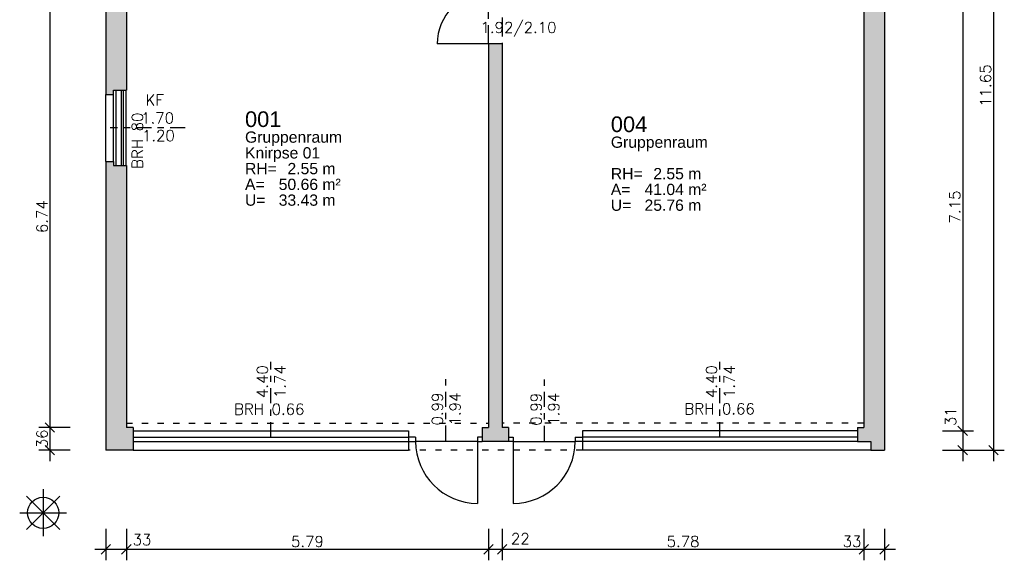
# Model space of a CAD drawing. Header units: metres. Extents: x -0.4 to 15.4, y -0.8 to 16.2.
# Tile 1 of 2: x -0.4 to 15.4, y -0.8 to 7.9. Entities that reach past the tile are written whole.
import ezdxf
from ezdxf.enums import TextEntityAlignment as Align

# ---------------------------------------------------------------- set-up
doc = ezdxf.new("R2010")
doc.units = ezdxf.units.M
doc.header["$PDMODE"] = 35
doc.header["$PDSIZE"] = -10
for name, pattern in [('ACAD_ISO02W100', [15, 12, -3]), ('ACAD_ISO10W100', [18.5, 12, -3, 0.5, -3]), ('LINIE_9', [0.2, 0.05, -0.15])]:
    doc.linetypes.add(name, pattern=pattern)
doc.layers.get('0').update_dxf_attribs({"linetype": 'CONTINUOUS'})
doc.layers.get('Defpoints').update_dxf_attribs({"linetype": 'CONTINUOUS'})
for name, color, linetype in [('A_ANSICHT', 7, 'CONTINUOUS'), ('A_BEMASZUNG', 9, 'CONTINUOUS'), ('A_FENSTER', 4, 'CONTINUOUS'), ('A_SCHRAFFUR', 8, 'CONTINUOUS'), ('A_STUERZE', 8, 'ACAD_ISO02W100'), ('A_TUER', 6, 'CONTINUOUS'), ('A_UEBERLIEGEND', 8, 'LINIE_9'), ('A_WAND', 5, 'CONTINUOUS')]:
    doc.layers.add(name, color=color, linetype=linetype)
doc.layers.add('A_KONSTRUKTIONSLINIEN', color=7, linetype='CONTINUOUS', plot=False)
doc.styles.add('1ARIAL', font='arial.ttf', dxfattribs={"height": 25})
doc.styles.add('Romans', font='romans.shx')
doc.dimstyles.new('Bem_100_cm', dxfattribs={"dimscale": 0.05, "dimtxt": 3.5, "dimasz": 3, "dimexe": 3.5, "dimexo": 5, "dimgap": 0.75, "dimtad": 1, "dimdec": 0, "dimrnd": 0.005, "dimzin": 4, "dimdsep": 46, "dimtxsty": 'Romans', "dimblk": 'OBLIQUE', "dimcen": 2.5, "dimdle": 3.5, "dimclrd": 256, "dimclre": 256, "dimclrt": 256, "dimadec": 1, "dimazin": 0, "dimtfac": 5, "dimtdec": 0, "dimtix": 1, "dimtmove": 2, "dimatfit": 2, "dimfxl": 6.5, "dimfxlon": 1, "dimtolj": 1, "dimlwd": -1, "dimlwe": -1, "dimarcsym": 0})
doc.dimstyles.new('Bem_100_m', dxfattribs={"dimscale": 0.05, "dimtxt": 3.5, "dimasz": 3, "dimexe": 3.5, "dimexo": 5, "dimgap": 0.75, "dimtad": 1, "dimrnd": 0.0005, "dimzin": 4, "dimdsep": 46, "dimtxsty": 'Romans', "dimblk": 'OBLIQUE', "dimcen": 2.5, "dimdle": 3.5, "dimclrd": 256, "dimclre": 256, "dimclrt": 256, "dimadec": 1, "dimazin": 0, "dimtfac": 5, "dimtix": 1, "dimtmove": 2, "dimatfit": 2, "dimfxl": 6.5, "dimfxlon": 1, "dimtolj": 1, "dimlwd": -1, "dimlwe": -1, "dimarcsym": 0})

# ---------------------------------------------------------------- blocks, each defined once
blk = doc.blocks.new('Nullpunkt')
for p, q in [((0, 0.375), (0, -0.375)), ((-0.265, -0.265), (0.265, 0.265)), ((0.265, -0.265), (-0.265, 0.265)), ((-0.375, 0), (0.375, 0))]:
    blk.add_line(p, q)
blk.add_circle((0, 0), 0.25)
blk = doc.blocks.new('_Oblique')
at = {"color": 0, "linetype": 'ByBlock', "lineweight": -2}
blk.add_line((-0.5, -0.5), (0.5, 0.5), dxfattribs=at)
blk = doc.blocks.new('*D11')
at = {"layer": 'A_BEMASZUNG', "transparency": 16777216}
for p, q in [((14.7, 8.635), (14.7, 1.135)), ((14.375, 8.46), (14.875, 8.46)), ((14.375, 1.31), (14.875, 1.31))]:
    blk.add_line(p, q, dxfattribs=at)
at = {"layer": 'Defpoints', "color": 0, "transparency": 16777216}
for p in [(13.12, 8.46), (13.02, 1.31), (14.7, 1.31)]:
    blk.add_point(p, dxfattribs=at)
at = {"layer": 'A_BEMASZUNG', "transparency": 16777216, "xscale": 0.15, "yscale": 0.15, "zscale": 0.15}
for p, rotation in [((14.7, 8.46), 90), ((14.7, 1.31), 270)]:
    blk.add_blockref('_Oblique', p, dxfattribs=dict(at, rotation=rotation))
at = {"layer": 'A_BEMASZUNG', "transparency": 16777216, "insert": (14.575, 4.885), "char_height": 0.175, "attachment_point": 5, "rotation": 90, "style": 'Romans'}
blk.add_mtext('\\A1;7.15', dxfattribs=at)
blk = doc.blocks.new('*D12')
at = {"layer": 'A_BEMASZUNG', "transparency": 16777216}
for p, q in [((14.7, 1.485), (14.7, 0.825)), ((14.375, 1.31), (14.875, 1.31)), ((14.375, 1), (14.875, 1))]:
    blk.add_line(p, q, dxfattribs=at)
at = {"layer": 'Defpoints', "color": 0, "transparency": 16777216}
for p in [(13.02, 1.31), (13.45, 1), (14.7, 1)]:
    blk.add_point(p, dxfattribs=at)
at = {"layer": 'A_BEMASZUNG', "transparency": 16777216, "xscale": 0.15, "yscale": 0.15, "zscale": 0.15}
for p, rotation in [((14.7, 1.31), 90), ((14.7, 1), 270)]:
    blk.add_blockref('_Oblique', p, dxfattribs=dict(at, rotation=rotation))
at = {"layer": 'A_BEMASZUNG', "transparency": 16777216, "insert": (14.506, 1.535), "char_height": 0.175, "attachment_point": 5, "rotation": 90, "style": 'Romans'}
blk.add_mtext('\\A1;31 ', dxfattribs=at)
blk = doc.blocks.new('*D22')
at = {"layer": 'A_BEMASZUNG', "transparency": 16777216}
for p, q in [((15.191, 12.825), (15.191, 0.825)), ((14.866, 12.65), (15.366, 12.65)), ((14.866, 1), (15.366, 1))]:
    blk.add_line(p, q, dxfattribs=at)
at = {"layer": 'Defpoints', "color": 0, "transparency": 16777216}
for p in [(13.45, 12.65), (13.45, 1), (15.191, 1)]:
    blk.add_point(p, dxfattribs=at)
at = {"layer": 'A_BEMASZUNG', "transparency": 16777216, "xscale": 0.15, "yscale": 0.15, "zscale": 0.15}
for p, rotation in [((15.191, 12.65), 90), ((15.191, 1), 270)]:
    blk.add_blockref('_Oblique', p, dxfattribs=dict(at, rotation=rotation))
at = {"layer": 'A_BEMASZUNG', "transparency": 16777216, "insert": (15.066, 6.825), "char_height": 0.175, "attachment_point": 5, "rotation": 90, "style": 'Romans'}
blk.add_mtext('\\A1;11.65', dxfattribs=at)
blk = doc.blocks.new('*D26')
at = {"layer": 'A_BEMASZUNG', "transparency": 16777216}
for p, q in [((0.108, 8.275), (0.108, 1.185)), ((0.433, 8.1), (-0.067, 8.1)), ((0.433, 1.36), (-0.067, 1.36))]:
    blk.add_line(p, q, dxfattribs=at)
at = {"layer": 'Defpoints', "color": 0, "transparency": 16777216}
for p in [(1.33, 8.1), (0.108, 1.36), (1.33, 1.36)]:
    blk.add_point(p, dxfattribs=at)
at = {"layer": 'A_BEMASZUNG', "transparency": 16777216, "xscale": 0.15, "yscale": 0.15, "zscale": 0.15}
for p, rotation in [((0.108, 8.1), 90), ((0.108, 1.36), 270)]:
    blk.add_blockref('_Oblique', p, dxfattribs=dict(at, rotation=rotation))
at = {"layer": 'A_BEMASZUNG', "transparency": 16777216, "insert": (-0.017, 4.73), "char_height": 0.175, "attachment_point": 5, "rotation": 90, "style": 'Romans'}
blk.add_mtext('\\A1;6.74', dxfattribs=at)
blk = doc.blocks.new('*D27')
at = {"layer": 'A_BEMASZUNG', "transparency": 16777216}
for p, q in [((0.108, 1.535), (0.108, 0.825)), ((0.433, 1.36), (-0.067, 1.36)), ((0.433, 1), (-0.067, 1))]:
    blk.add_line(p, q, dxfattribs=at)
at = {"layer": 'Defpoints', "color": 0, "transparency": 16777216}
for p in [(1.33, 1.36), (0.108, 1), (1, 1)]:
    blk.add_point(p, dxfattribs=at)
at = {"layer": 'A_BEMASZUNG', "transparency": 16777216, "xscale": 0.15, "yscale": 0.15, "zscale": 0.15}
for p, rotation in [((0.108, 1.36), 90), ((0.108, 1), 270)]:
    blk.add_blockref('_Oblique', p, dxfattribs=dict(at, rotation=rotation))
at = {"layer": 'A_BEMASZUNG', "transparency": 16777216, "insert": (-0.017, 1.18), "char_height": 0.175, "attachment_point": 5, "rotation": 90, "style": 'Romans'}
blk.add_mtext('\\A1;36 ', dxfattribs=at)
blk = doc.blocks.new('*D28')
at = {"layer": 'A_BEMASZUNG', "transparency": 16777216}
for p, q in [((1, -0.259), (1, -0.759)), ((1.33, -0.259), (1.33, -0.759)), ((0.825, -0.584), (1.505, -0.584))]:
    blk.add_line(p, q, dxfattribs=at)
at = {"layer": 'Defpoints', "color": 0, "transparency": 16777216}
for p in [(1.33, 1.36), (1, 1), (1.33, -0.584)]:
    blk.add_point(p, dxfattribs=at)
at = {"layer": 'A_BEMASZUNG', "transparency": 16777216, "xscale": 0.15, "yscale": 0.15, "zscale": 0.15, "rotation": 180}
blk.add_blockref('_Oblique', (1, -0.584), dxfattribs=at)
at = {"layer": 'A_BEMASZUNG', "transparency": 16777216, "xscale": 0.15, "yscale": 0.15, "zscale": 0.15}
blk.add_blockref('_Oblique', (1.33, -0.584), dxfattribs=at)
at = {"layer": 'A_BEMASZUNG', "transparency": 16777216, "insert": (1.58, -0.431), "char_height": 0.175, "attachment_point": 5, "style": 'Romans'}
blk.add_mtext('\\A1;33 ', dxfattribs=at)
blk = doc.blocks.new('*D29')
at = {"layer": 'A_BEMASZUNG', "transparency": 16777216}
for p, q in [((1.33, -0.259), (1.33, -0.759)), ((7.12, -0.259), (7.12, -0.759)), ((1.155, -0.584), (7.295, -0.584))]:
    blk.add_line(p, q, dxfattribs=at)
at = {"layer": 'Defpoints', "color": 0, "transparency": 16777216}
for p in [(1.33, 1.36), (7.12, 1.36), (7.12, -0.584)]:
    blk.add_point(p, dxfattribs=at)
at = {"layer": 'A_BEMASZUNG', "transparency": 16777216, "xscale": 0.15, "yscale": 0.15, "zscale": 0.15, "rotation": 180}
blk.add_blockref('_Oblique', (1.33, -0.584), dxfattribs=at)
at = {"layer": 'A_BEMASZUNG', "transparency": 16777216, "xscale": 0.15, "yscale": 0.15, "zscale": 0.15}
blk.add_blockref('_Oblique', (7.12, -0.584), dxfattribs=at)
at = {"layer": 'A_BEMASZUNG', "transparency": 16777216, "insert": (4.225, -0.459), "char_height": 0.175, "attachment_point": 5, "style": 'Romans'}
blk.add_mtext('\\A1;5.79', dxfattribs=at)
blk = doc.blocks.new('*D30')
at = {"layer": 'A_BEMASZUNG', "transparency": 16777216}
for p, q in [((7.12, -0.259), (7.12, -0.759)), ((7.34, -0.259), (7.34, -0.759)), ((6.945, -0.584), (7.515, -0.584))]:
    blk.add_line(p, q, dxfattribs=at)
at = {"layer": 'Defpoints', "color": 0, "transparency": 16777216}
for p in [(7.12, 1.36), (7.34, 1.36), (7.34, -0.584)]:
    blk.add_point(p, dxfattribs=at)
at = {"layer": 'A_BEMASZUNG', "transparency": 16777216, "xscale": 0.15, "yscale": 0.15, "zscale": 0.15, "rotation": 180}
blk.add_blockref('_Oblique', (7.12, -0.584), dxfattribs=at)
at = {"layer": 'A_BEMASZUNG', "transparency": 16777216, "xscale": 0.15, "yscale": 0.15, "zscale": 0.15}
blk.add_blockref('_Oblique', (7.34, -0.584), dxfattribs=at)
at = {"layer": 'A_BEMASZUNG', "transparency": 16777216, "insert": (7.628, -0.415), "char_height": 0.175, "attachment_point": 5, "style": 'Romans'}
blk.add_mtext('\\A1;22 ', dxfattribs=at)
blk = doc.blocks.new('*D31')
at = {"layer": 'A_BEMASZUNG', "transparency": 16777216}
for p, q in [((7.34, -0.259), (7.34, -0.759)), ((13.12, -0.259), (13.12, -0.759)), ((7.165, -0.584), (13.295, -0.584))]:
    blk.add_line(p, q, dxfattribs=at)
at = {"layer": 'Defpoints', "color": 0, "transparency": 16777216}
for p in [(7.34, 1.36), (13.12, 1.36), (13.12, -0.584)]:
    blk.add_point(p, dxfattribs=at)
at = {"layer": 'A_BEMASZUNG', "transparency": 16777216, "xscale": 0.15, "yscale": 0.15, "zscale": 0.15, "rotation": 180}
blk.add_blockref('_Oblique', (7.34, -0.584), dxfattribs=at)
at = {"layer": 'A_BEMASZUNG', "transparency": 16777216, "xscale": 0.15, "yscale": 0.15, "zscale": 0.15}
blk.add_blockref('_Oblique', (13.12, -0.584), dxfattribs=at)
at = {"layer": 'A_BEMASZUNG', "transparency": 16777216, "insert": (10.23, -0.459), "char_height": 0.175, "attachment_point": 5, "style": 'Romans'}
blk.add_mtext('\\A1;5.78', dxfattribs=at)
blk = doc.blocks.new('*D32')
at = {"layer": 'A_BEMASZUNG', "transparency": 16777216}
for p, q in [((13.12, -0.259), (13.12, -0.759)), ((13.45, -0.259), (13.45, -0.759)), ((12.945, -0.584), (13.625, -0.584))]:
    blk.add_line(p, q, dxfattribs=at)
at = {"layer": 'Defpoints', "color": 0, "transparency": 16777216}
for p in [(13.12, 1.36), (13.45, 1), (13.45, -0.584)]:
    blk.add_point(p, dxfattribs=at)
at = {"layer": 'A_BEMASZUNG', "transparency": 16777216, "xscale": 0.15, "yscale": 0.15, "zscale": 0.15, "rotation": 180}
blk.add_blockref('_Oblique', (13.12, -0.584), dxfattribs=at)
at = {"layer": 'A_BEMASZUNG', "transparency": 16777216, "xscale": 0.15, "yscale": 0.15, "zscale": 0.15}
blk.add_blockref('_Oblique', (13.45, -0.584), dxfattribs=at)
at = {"layer": 'A_BEMASZUNG', "transparency": 16777216, "insert": (12.931, -0.458), "char_height": 0.175, "attachment_point": 5, "style": 'Romans'}
blk.add_mtext('\\A1;33 ', dxfattribs=at)
blk = doc.blocks.new('Bl-Raumstempel')
at = {"lineweight": 25, "style": '1ARIAL'}
for s, p in [('RH=', (-69.1, -44.6)), ('m', (54.6, -44.6)), ('A=', (-69.1, -69.8)), ('m²', (54.6, -69.8)), ('U=', (-69.1, -95)), ('m', (54.6, -95))]:
    blk.add_text(s, height=18, dxfattribs=at).set_placement(p)
at = {"lineweight": 25, "style": '1ARIAL', "flags": 1}
for tag, p in [('LIGIS_ID', (-69.1, 60.5)), ('NUTZUNGSART_DIN277', (-69.1, -2.7)), ('BODENBELAG', (-69.1, -112.3))]:
    blk.add_attdef(tag, p, '', height=10, dxfattribs=at)
at = {"lineweight": 25, "style": '1ARIAL'}
for tag, p, height in [('RAUMNUMMER', (-69.1, 30.8), 25), ('RAUMBEZEICHNUNG', (-69.1, 5.7), 18), ('BENENNUNG', (-69.1, -19.5), 18)]:
    blk.add_attdef(tag, p, '', height=height, dxfattribs=at)
for tag, p in [('RH', (47.7, -44.6)), ('FLAECHE', (47.7, -69.8)), ('UMFANG', (47.7, -95))]:
    blk.add_attdef(tag, text='', height=18, dxfattribs=at).set_placement(p, align=Align.RIGHT)

msp = doc.modelspace()

# ---------------------------------------------------------------- hatches: boundary and pattern name
at = {"layer": 'A_SCHRAFFUR'}
h = msp.add_hatch(color=253, dxfattribs=at)
h.dxf.hatch_style = 1
h.paths.add_polyline_path([(2.195, 12.65), (1, 12.65), (1, 6.684), (1.125, 6.684), (1.125, 6.749), (1.33, 6.749), (1.33, 8.1), (4.34, 8.1), (4.34, 9.02), (4.12, 9.02), (4.12, 8.7), (4.12, 8.24), (1.33, 8.24), (1.33, 12.285), (2.13, 12.285), (2.13, 12.525), (2.195, 12.525)])
h = msp.add_hatch(color=253, dxfattribs=at)
h.dxf.hatch_style = 1
h.paths.add_polyline_path([(13.45, 12.65), (13.02, 12.65), (13.02, 12.38), (13.12, 12.38), (13.12, 11.72), (13.12, 8.68), (12.79, 8.68), (10.365, 8.68), (10.365, 9), (10.095, 9), (10.095, 8.68), (8.77, 8.68), (8.77, 8.46), (13.12, 8.46), (13.12, 1.36), (13.02, 1.36), (13.02, 1.14), (13.23, 1.14), (13.23, 1), (13.45, 1)])
h = msp.add_hatch(color=253, dxfattribs=at)
h.dxf.hatch_style = 1
h.paths.add_polyline_path([(7.34, 7.49), (7.12, 7.49), (7.12, 1.36), (7.02, 1.36), (7.02, 1.14), (7.44, 1.14), (7.44, 1.36), (7.34, 1.36)])
h = msp.add_hatch(color=253, dxfattribs=at)
h.dxf.hatch_style = 1
h.paths.add_polyline_path([(1.33, 5.549), (1.125, 5.549), (1.125, 5.614), (1, 5.614), (1, 1), (1.44, 1), (1.44, 1.36), (1.33, 1.36)])

# ---------------------------------------------------------------- linework, layer by layer
at = {"layer": 'A_ANSICHT'}
for p, q in [((6.945, 1.14), (5.955, 1.14)), ((7.515, 1.14), (8.505, 1.14))]:
    msp.add_line(p, q, dxfattribs=at)
at = {"layer": 'A_BEMASZUNG', "linetype": 'ACAD_ISO10W100', "ltscale": 0.02}
for p, q in [((2.27, 6.149), (1.07, 6.149)), ((3.64, 1.21), (3.64, 2.41)), ((10.82, 1.21), (10.82, 2.41)), ((6.436, 1.154), (6.436, 2.154)), ((8.016, 1.15), (8.016, 2.15))]:
    msp.add_line(p, q, dxfattribs=at)
at = {"layer": 'A_FENSTER'}
for p, q in [((1, 5.614), (1, 6.684)), ((1.125, 5.614), (1.125, 6.684)), ((1.169, 5.549), (1.169, 6.749)), ((1.25, 5.549), (1.25, 6.749)), ((1.285, 5.549), (1.285, 6.749)), ((1.326, 5.549), (1.326, 6.749)), ((1.44, 1.31), (5.84, 1.31)), ((5.84, 1.31), (5.84, 1.21)), ((13.02, 1.31), (8.62, 1.31)), ((8.62, 1.31), (8.62, 1.21)), ((1.44, 1.21), (5.84, 1.21)), ((1.44, 1.14), (5.84, 1.14)), ((5.84, 1.21), (5.84, 1.14)), ((5.84, 1.14), (5.84, 1)), ((8.62, 1.21), (8.62, 1.14)), ((13.02, 1.21), (8.62, 1.21)), ((13.02, 1.14), (8.62, 1.14)), ((8.62, 1.14), (8.62, 1)), ((1.44, 1), (5.84, 1)), ((13.23, 1), (8.62, 1))]:
    msp.add_line(p, q, dxfattribs=at)
at = {"layer": 'A_STUERZE', "ltscale": 0.025}
for p, q in [((7.12, 7.49), (7.12, 8.31)), ((7.34, 8.31), (7.34, 7.49))]:
    msp.add_line(p, q, dxfattribs=at)
at = {"layer": 'A_TUER'}
for p, q in [((7.12, 7.49), (6.3, 7.49)), ((5.955, 1.21), (5.84, 1.21)), ((5.84, 1.14), (5.955, 1.14)), ((5.955, 1.21), (5.955, 1.14)), ((6.945, 1.21), (6.945, 1.14)), ((7.02, 1.21), (6.945, 1.21)), ((6.945, 1.14), (6.945, 0.15)), ((6.945, 1.14), (7.02, 1.14)), ((7.44, 1.21), (7.515, 1.21)), ((7.515, 1.14), (7.44, 1.14)), ((7.515, 1.21), (7.515, 1.14)), ((7.515, 1.14), (7.515, 0.15)), ((8.505, 1.21), (8.62, 1.21)), ((8.505, 1.21), (8.505, 1.14)), ((8.62, 1.14), (8.505, 1.14))]:
    msp.add_line(p, q, dxfattribs=at)
for centre, radius, start, end in [((7.12, 7.49), 0.82, 90, 180), ((6.945, 1.14), 0.99, 180, 270), ((7.515, 1.14), 0.99, 270, 0)]:
    msp.add_arc(centre, radius, start, end, dxfattribs=at)
at = {"layer": 'A_UEBERLIEGEND'}
for p, q in [((1.33, 1.43), (7.12, 1.43)), ((13.12, 1.43), (7.34, 1.43)), ((8.62, 1), (5.84, 1))]:
    msp.add_line(p, q, dxfattribs=at)
at = {"layer": 'A_WAND'}
for p, q in [((1, 12.65), (1, 6.684)), ((13.45, 12.65), (13.45, 1)), ((13.12, 8.46), (13.12, 1.36)), ((1.33, 8.1), (1.33, 6.749)), ((7.12, 7.49), (7.12, 1.36)), ((7.34, 7.49), (7.12, 7.49)), ((7.34, 7.49), (7.34, 1.36)), ((1, 6.684), (1.125, 6.684)), ((1.125, 6.684), (1.125, 6.749)), ((1.125, 6.749), (1.33, 6.749)), ((1, 5.614), (1.125, 5.614)), ((1, 5.614), (1, 1)), ((1.125, 5.614), (1.125, 5.549)), ((1.125, 5.549), (1.33, 5.549)), ((1.33, 5.549), (1.33, 1.36)), ((1.44, 1.36), (1.33, 1.36)), ((1.44, 1.36), (1.44, 1)), ((7.02, 1.36), (7.12, 1.36)), ((7.02, 1.36), (7.02, 1.14)), ((7.44, 1.36), (7.34, 1.36)), ((7.44, 1.36), (7.44, 1.14)), ((13.02, 1.36), (13.02, 1.14)), ((13.02, 1.36), (13.12, 1.36)), ((7.44, 1.14), (7.02, 1.14)), ((13.02, 1.14), (13.23, 1.14)), ((13.23, 1.14), (13.23, 1)), ((1.44, 1), (1, 1)), ((13.23, 1), (13.45, 1))]:
    msp.add_line(p, q, dxfattribs=at)

# ---------------------------------------------------------------- block references
at = {"xscale": 0.01, "yscale": 0.01, "zscale": 0.01}
for p, values in [((3.918, 5.855), {'RAUMNUMMER': '001', 'RAUMBEZEICHNUNG': 'Gruppenraum', 'RH': '2.55', 'FLAECHE': '50.66', 'UMFANG': '33.43', 'BENENNUNG': 'Knirpse 01'}), ((9.766, 5.774), {'RAUMNUMMER': '004', 'RAUMBEZEICHNUNG': 'Gruppenraum', 'RH': '2.55', 'FLAECHE': '41.04', 'UMFANG': '25.76'})]:
    msp.add_blockref('Bl-Raumstempel', p, dxfattribs=at).add_auto_attribs(values)
at = {"layer": 'A_KONSTRUKTIONSLINIEN'}
msp.add_blockref('Nullpunkt', (0, 0), dxfattribs=at)

# ---------------------------------------------------------------- texts
at = {"layer": 'A_BEMASZUNG', "style": 'Romans'}
for s, p in [('1.92/2.10', (6.992, 7.665)), ('KF', (1.637, 6.505)), ('1.70', (1.567, 6.219)), ('1.20', (1.58, 5.938)), ('BRH 0.66', (3.052, 1.567)), ('BRH 0.66', (10.252, 1.572))]:
    msp.add_text(s, height=0.175, dxfattribs=at).set_placement(p)
for s, p in [('BRH 80', (1.594, 5.494)), ('4.40', (3.592, 1.832)), ('1.74', (3.875, 1.832)), ('4.40', (10.772, 1.832)), ('1.74', (11.055, 1.832)), ('0.99', (6.389, 1.394)), ('1.94', (6.671, 1.394)), ('0.99', (7.969, 1.39)), ('1.94', (8.251, 1.39))]:
    msp.add_text(s, height=0.175, rotation=90, dxfattribs=at).set_placement(p)

# ---------------------------------------------------------------- dimensions: what is measured, and where the dimension line sits
at = {"layer": 'A_BEMASZUNG'}
for base, p1, p2, dimstyle, picture, middle in [((15.191, 1), (13.45, 12.65), (13.45, 1), 'Bem_100_m', '*D22', (15.066, 6.825)), ((14.7, 1.31), (13.12, 8.46), (13.02, 1.31), 'Bem_100_m', '*D11', (14.575, 4.885)), ((0.108, 1.36), (1.33, 8.1), (1.33, 1.36), 'Bem_100_m', '*D26', (-0.017, 4.73)), ((0.108, 1), (1.33, 1.36), (1, 1), 'Bem_100_cm', '*D27', (-0.017, 1.18))]:
    dim = msp.add_linear_dim(base=base, p1=p1, p2=p2, angle=90, dimstyle=dimstyle, dxfattribs=at)
    dim.commit()
    dim.dimension.update_dxf_attribs({"geometry": picture, "text_midpoint": middle})
dim = msp.add_linear_dim(base=(14.7, 1), p1=(13.02, 1.31), p2=(13.45, 1), angle=90, dimstyle='Bem_100_cm', dxfattribs=at)
dim.commit()
dim.dimension.update_dxf_attribs({"geometry": '*D12', "text_midpoint": (14.506, 1.535), "dimtype": 160})
for base, p1, p2, picture, middle in [((1.33, -0.584), (1, 1), (1.33, 1.36), '*D28', (1.58, -0.431)), ((7.34, -0.584), (7.12, 1.36), (7.34, 1.36), '*D30', (7.628, -0.415)), ((13.45, -0.584), (13.12, 1.36), (13.45, 1), '*D32', (12.931, -0.458))]:
    dim = msp.add_linear_dim(base=base, p1=p1, p2=p2, dimstyle='Bem_100_cm', dxfattribs=at)
    dim.commit()
    dim.dimension.update_dxf_attribs({"geometry": picture, "text_midpoint": middle, "dimtype": 160})
for base, p1, p2, picture, middle in [((7.12, -0.584), (1.33, 1.36), (7.12, 1.36), '*D29', (4.225, -0.459)), ((13.12, -0.584), (7.34, 1.36), (13.12, 1.36), '*D31', (10.23, -0.459))]:
    dim = msp.add_linear_dim(base=base, p1=p1, p2=p2, dimstyle='Bem_100_m', dxfattribs=at)
    dim.commit()
    dim.dimension.update_dxf_attribs({"geometry": picture, "text_midpoint": middle})

doc.saveas('drawing.dxf')
